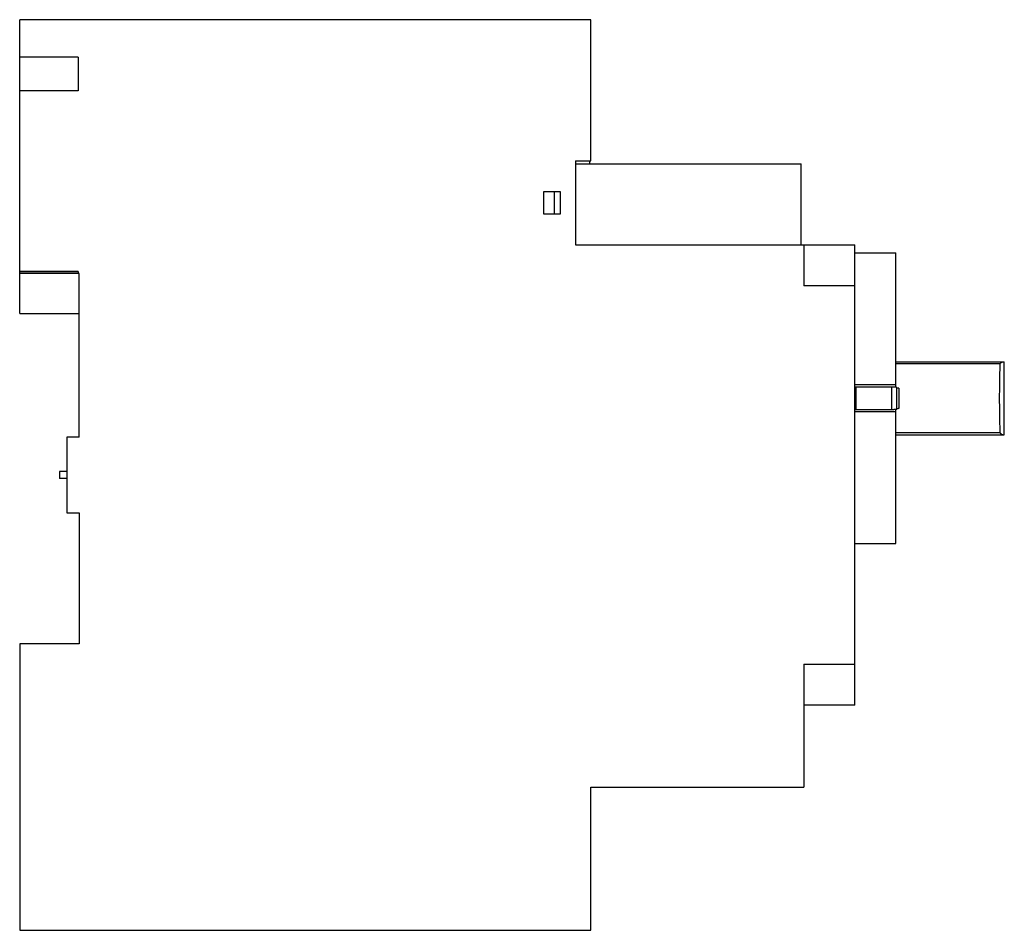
# Model space of a CAD drawing. Header units: millimetres. Extents: x 14.1 to 110.3, y 41.3 to 130.3.
import ezdxf

# ---------------------------------------------------------------- set-up
doc = ezdxf.new("R2010")
doc.units = ezdxf.units.MM
doc.header["$LTSCALE"] = 11.161777
doc.layers.add('00_COMPONENTS', color=7, linetype='CONTINUOUS')

msp = doc.modelspace()

# ---------------------------------------------------------------- linework, layer by layer
at = {"layer": '00_COMPONENTS', "color": 7, "linetype": 'Continuous'}
for p, q in [((14.113, 101.625), (14.113, 130.325)), ((69.913, 130.325), (14.113, 130.325)), ((69.913, 116.525), (69.913, 130.325)), ((19.813, 126.675), (14.113, 126.675)), ((19.813, 126.675), (19.813, 123.375)), ((19.813, 123.375), (14.113, 123.375)), ((68.413, 116.525), (68.413, 108.325)), ((68.413, 116.525), (69.913, 116.525)), ((69.813, 116.225), (69.813, 116.525)), ((68.413, 116.225), (90.463, 116.225)), ((90.463, 108.325), (90.463, 116.225)), ((65.313, 111.325), (65.313, 113.525)), ((65.313, 113.525), (66.913, 113.525)), ((66.363, 111.325), (66.363, 113.525)), ((66.913, 113.525), (66.913, 111.325)), ((66.913, 111.325), (65.313, 111.325)), ((68.413, 108.325), (95.713, 108.325)), ((90.713, 108.325), (90.713, 104.325)), ((95.713, 63.325), (95.713, 108.325)), ((95.713, 107.525), (99.713, 107.525)), ((99.713, 94.396), (99.713, 107.525)), ((19.813, 105.725), (14.113, 105.725)), ((19.813, 105.695), (14.113, 105.695)), ((19.913, 105.525), (14.113, 105.525)), ((19.813, 105.725), (19.813, 105.525)), ((19.913, 89.525), (19.913, 105.525)), ((95.713, 104.325), (90.713, 104.325)), ((14.113, 101.625), (19.913, 101.625)), ((99.713, 96.9), (110.313, 96.9)), ((109.87, 96.678), (99.713, 96.678)), ((110.313, 89.75), (110.313, 96.9)), ((99.713, 94.625), (95.713, 94.625)), ((99.321, 94.412), (95.797, 94.414)), ((95.798, 94.414), (95.798, 92.237)), ((99.321, 92.239), (99.321, 94.412)), ((99.817, 92.279), (99.817, 94.372)), ((95.713, 92.025), (99.713, 92.025)), ((95.797, 92.237), (99.321, 92.239)), ((99.713, 79.125), (99.713, 92.255)), ((18.713, 89.525), (18.713, 82.125)), ((19.913, 89.525), (18.713, 89.525)), ((99.713, 89.972), (109.87, 89.972)), ((99.713, 89.75), (110.313, 89.75)), ((18.013, 86.175), (18.013, 85.475)), ((18.713, 86.175), (18.013, 86.175)), ((18.713, 85.475), (18.013, 85.475)), ((18.713, 82.125), (19.913, 82.125)), ((19.913, 82.125), (19.913, 69.325)), ((95.713, 79.125), (99.713, 79.125)), ((14.113, 69.325), (14.113, 41.325)), ((19.913, 69.325), (14.113, 69.325)), ((90.713, 67.325), (95.713, 67.325)), ((90.713, 67.325), (90.713, 55.325)), ((95.713, 63.325), (90.713, 63.325)), ((69.913, 55.325), (90.713, 55.325)), ((69.913, 41.325), (69.913, 55.325)), ((14.113, 41.325), (69.913, 41.325))]:
    msp.add_line(p, q, dxfattribs=at)
for centre, radius, start, end in [((95.796, 92.026), 2.388, 89.97914, 91.98276), ((95.794, 94.525), 2.288, 267.97352, 270.06458), ((100.082, 89.838), 2.504, 91.63761, 93.27929)]:
    msp.add_arc(centre, radius, start, end, dxfattribs=at)
for points, knots in [([(109.87, 96.678), (109.866, 96.403), (109.859, 95.989), (109.852, 95.435), (109.848, 95.016), (109.842, 94.595), (109.83, 94.031), (109.818, 93.608), (109.813, 93.325)], [0, 0, 0, 0, 0.246154, 0.370545, 0.495611, 0.621224, 0.747262, 1, 1, 1, 1]), ([(109.87, 96.678), (109.87, 96.689), (109.881, 96.709), (109.911, 96.738), (109.952, 96.771), (110.002, 96.805), (110.066, 96.844), (110.139, 96.882), (110.201, 96.9), (110.229, 96.9)], [0, 0, 0, 0, 0.07287, 0.14634, 0.29103, 0.431113, 0.564981, 0.806758, 1, 1, 1, 1]), ([(99.817, 94.372), (99.817, 94.374), (99.813, 94.377), (99.801, 94.383), (99.773, 94.389), (99.728, 94.395), (99.667, 94.401), (99.593, 94.405), (99.476, 94.41), (99.384, 94.412), (99.321, 94.412)], [0, 0, 0, 0, 0.008991, 0.025128, 0.083177, 0.175555, 0.298967, 0.449076, 0.620435, 1, 1, 1, 1]), ([(100.01, 94.31), (99.984, 94.311), (99.937, 94.313), (99.882, 94.317), (99.849, 94.321), (99.832, 94.325), (99.822, 94.327), (99.817, 94.331), (99.817, 94.332)], [0, 0, 0, 0, 0.400501, 0.716949, 0.834075, 0.920454, 0.975006, 1, 1, 1, 1]), ([(100.01, 94.31), (100.011, 94.228), (100.012, 94.023), (100.012, 93.695), (100.013, 93.449), (100.013, 93.325)], [0, 0, 0, 0, 0.249678, 0.624683, 1, 1, 1, 1]), ([(100.013, 93.325), (100.013, 93.243), (100.012, 93.038), (100.013, 92.71), (100.011, 92.464), (100.01, 92.341)], [0, 0, 0, 0, 0.25023, 0.625374, 1, 1, 1, 1]), ([(109.813, 93.325), (109.818, 93.043), (109.83, 92.62), (109.842, 92.056), (109.848, 91.635), (109.852, 91.216), (109.859, 90.662), (109.866, 90.247), (109.87, 89.972)], [0, 0, 0, 0, 0.252739, 0.378776, 0.50439, 0.629456, 0.753847, 1, 1, 1, 1]), ([(99.321, 92.239), (99.384, 92.239), (99.476, 92.241), (99.593, 92.246), (99.667, 92.25), (99.728, 92.256), (99.773, 92.262), (99.801, 92.268), (99.813, 92.274), (99.817, 92.277), (99.817, 92.279)], [0, 0, 0, 0, 0.379565, 0.550924, 0.701033, 0.824445, 0.916823, 0.974872, 0.991009, 1, 1, 1, 1]), ([(99.817, 92.319), (99.817, 92.321), (99.828, 92.325), (99.835, 92.327), (99.841, 92.328)], [0, 0, 0, 0, 0.293337, 1, 1, 1, 1]), ([(99.841, 92.328), (99.847, 92.329), (99.879, 92.334), (99.912, 92.336), (99.939, 92.338)], [0, 0, 0, 0, 0.185364, 1, 1, 1, 1]), ([(109.87, 89.972), (109.87, 89.962), (109.881, 89.942), (109.911, 89.913), (109.952, 89.88), (110.002, 89.846), (110.066, 89.807), (110.139, 89.769), (110.201, 89.75), (110.229, 89.75)], [0, 0, 0, 0, 0.072896, 0.146369, 0.291058, 0.431136, 0.564996, 0.806759, 1, 1, 1, 1])]:
    msp.add_open_spline(points, degree=3, knots=knots, dxfattribs=at)

doc.saveas('drawing.dxf')
